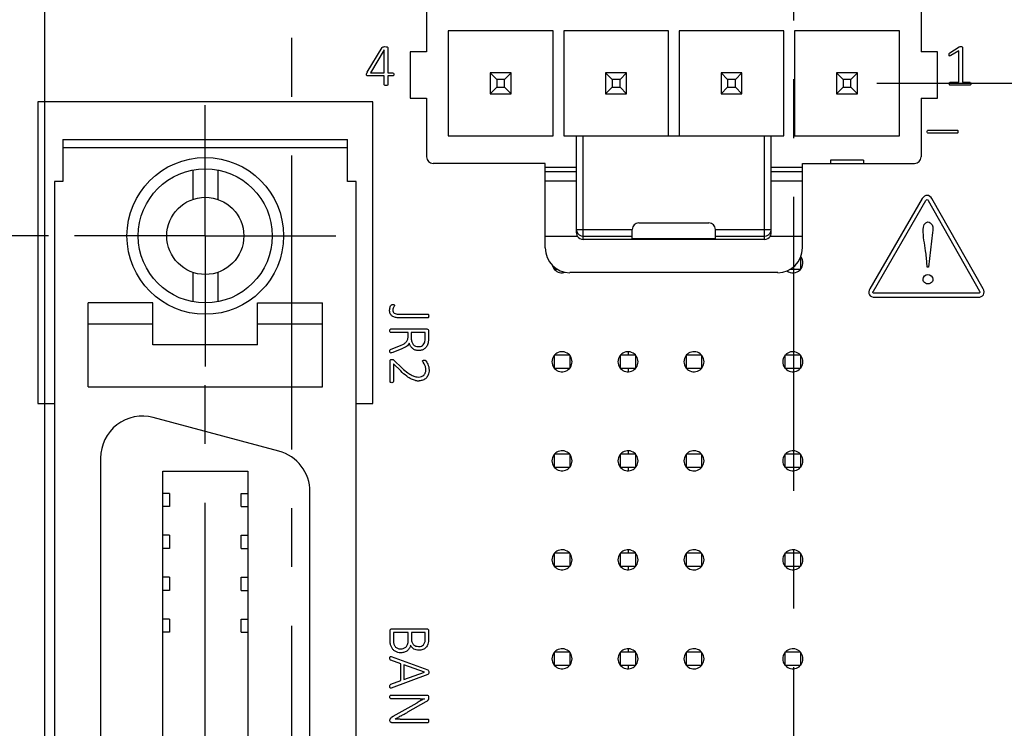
# Model space of a CAD drawing. Header units: inches. Extents: x 0 to 34, y 0 to 22.
# Tile 10 of 43: x 8.8 to 11.2, y 10 to 11.7. Entities that reach past the tile are written whole.
import ezdxf

# ---------------------------------------------------------------- set-up
doc = ezdxf.new("R2010")
doc.units = ezdxf.units.IN
doc.header["$LTSCALE"] = 1.87
doc.header["$MEASUREMENT"] = 0
doc.linetypes.add('CENTER', pattern=[0.6, 0.375, -0.075, 0.075, -0.075])
doc.layers.get('0').update_dxf_attribs({"linetype": 'CONTINUOUS'})
for name, color, linetype in [('02___PRT_ALL_AXES', 7, 'CONTINUOUS'), ('DATUMCURVES', 7, 'CONTINUOUS'), ('DIMENSIONS', 7, 'CONTINUOUS')]:
    doc.layers.add(name, color=color, linetype=linetype)
doc.styles.get("Standard").update_dxf_attribs({"font": 'txt', "width": 0.8})
doc.dimstyles.new('DIMSTYLE_1', dxfattribs={"dimtxt": 0.125, "dimasz": 0.18, "dimexe": 0.125, "dimexo": 0.0625, "dimgap": 0.03125, "dimtad": 0, "dimtih": 1, "dimtoh": 1, "dimlfac": 0.5, "dimzin": 0, "dimdsep": 46, "dimtxsty": 'STANDARD', "dimblk": '_FILLED', "dimblk1": '_FILLED', "dimblk2": '_FILLED', "dimcen": 0.09, "dimazin": 0, "dimtp": 0.01, "dimtm": 0.01, "dimtfac": 1, "dimtofl": 0, "dimtmove": 0, "dimatfit": 3, "dimldrblk": '_FILLED', "dimfxl": 1, "dimtolj": 1, "dimtzin": 0, "dimarcsym": 0})

# ---------------------------------------------------------------- blocks, each defined once
blk = doc.blocks.new('*D5')
at = {"layer": 'DIMENSIONS', "color": 2, "linetype": 'CONTINUOUS'}
blk.add_line((8.8828, 11.22), (8.1856, 11.22), dxfattribs=at)
at = {"layer": 'DIMENSIONS', "color": 2, "linetype": 'CONTINUOUS', "insert": (8.1231, 11.2825), "char_height": 0.125, "width": 1.325, "attachment_point": 3, "line_spacing_factor": 0.9}
blk.add_mtext('82.07{\\ftxt.shx;\\W1.000000;\\H0.125000; }[3.231]', dxfattribs=at)
blk = doc.blocks.new('_FILLED')
at = {"color": 0, "linetype": 'BYBLOCK'}
blk.add_solid([(0, 0), (-1, 0.174), (-1, -0.174)], dxfattribs=at)
blk = doc.blocks.new('*D6')
at = {"layer": 'DIMENSIONS', "color": 2, "linetype": 'CONTINUOUS'}
blk.add_line((9.169, 12.5338), (8.1856, 12.5338), dxfattribs=at)
at = {"layer": 'DIMENSIONS', "color": 2, "linetype": 'CONTINUOUS', "insert": (8.1231, 12.5963), "char_height": 0.125, "width": 1.325, "attachment_point": 3, "line_spacing_factor": 0.9}
blk.add_mtext('98.76{\\ftxt.shx;\\W1.000000;\\H0.125000; }[3.888]', dxfattribs=at)
blk = doc.blocks.new('*D7')
at = {"layer": 'DIMENSIONS', "color": 2, "linetype": 'CONTINUOUS'}
blk.add_line((8.8893, 12.7779), (8.1856, 12.7779), dxfattribs=at)
at = {"layer": 'DIMENSIONS', "color": 2, "linetype": 'CONTINUOUS', "insert": (8.1231, 12.8404), "char_height": 0.125, "width": 1.425, "attachment_point": 3, "line_spacing_factor": 0.9}
blk.add_mtext('101.86{\\ftxt.shx;\\W1.000000;\\H0.125000; }[4.010]', dxfattribs=at)
blk = doc.blocks.new('*D14')
at = {"layer": 'DIMENSIONS', "color": 2, "linetype": 'CONTINUOUS'}
blk.add_line((10.8614, 11.9464), (11.9401, 11.9464), dxfattribs=at)
at = {"layer": 'DIMENSIONS', "color": 2, "linetype": 'CONTINUOUS', "insert": (12.0026, 12.0089), "char_height": 0.125, "width": 1.325, "attachment_point": 1, "line_spacing_factor": 0.9}
blk.add_mtext('91.30{\\ftxt.shx;\\W1.000000;\\H0.125000; }[3.594]', dxfattribs=at)
blk = doc.blocks.new('*D15')
at = {"layer": 'DIMENSIONS', "color": 2, "linetype": 'CONTINUOUS'}
blk.add_line((10.8614, 11.5842), (11.9401, 11.5842), dxfattribs=at)
at = {"layer": 'DIMENSIONS', "color": 2, "linetype": 'CONTINUOUS', "insert": (12.0026, 11.6467), "char_height": 0.125, "width": 1.325, "attachment_point": 1, "line_spacing_factor": 0.9}
blk.add_mtext('86.70{\\ftxt.shx;\\W1.000000;\\H0.125000; }[3.413]', dxfattribs=at)

msp = doc.modelspace()

# ---------------------------------------------------------------- linework, layer by layer
at = {"color": 7, "linetype": 'CONTINUOUS'}
for p, q in [((8.8731, 12.6992), (8.8731, 4.8362)), ((9.7857, 11.911), (9.7857, 11.659)), ((10.9668, 11.911), (10.9668, 11.659)), ((9.8376, 11.7094), (9.8376, 11.459)), ((10.088, 11.7094), (9.8376, 11.7094)), ((10.088, 11.459), (10.088, 11.7094)), ((10.1132, 11.7094), (10.1132, 11.459)), ((10.3636, 11.7094), (10.1132, 11.7094)), ((10.3636, 11.459), (10.3636, 11.7094)), ((10.3888, 11.7094), (10.3888, 11.459)), ((10.6392, 11.7094), (10.3888, 11.7094)), ((10.6392, 11.459), (10.6392, 11.7094)), ((10.6644, 11.7094), (10.6644, 11.459)), ((10.9148, 11.7094), (10.6644, 11.7094)), ((10.9148, 11.459), (10.9148, 11.7094)), ((9.7463, 11.659), (9.7463, 11.5488)), ((9.7857, 11.659), (9.7463, 11.659)), ((11.0062, 11.659), (10.9668, 11.659)), ((11.0062, 11.5488), (11.0062, 11.659)), ((9.9378, 11.6092), (9.9378, 11.5592)), ((9.9378, 11.6092), (9.9536, 11.5935)), ((9.9878, 11.6092), (9.9378, 11.6092)), ((9.9536, 11.5935), (9.9536, 11.575)), ((9.9721, 11.5935), (9.9536, 11.5935)), ((9.9878, 11.6092), (9.9721, 11.5935)), ((9.9721, 11.575), (9.9721, 11.5935)), ((9.9878, 11.5592), (9.9878, 11.6092)), ((10.2134, 11.6092), (10.2134, 11.5592)), ((10.2134, 11.6092), (10.2292, 11.5935)), ((10.2634, 11.6092), (10.2134, 11.6092)), ((10.2292, 11.5935), (10.2292, 11.575)), ((10.2477, 11.5935), (10.2292, 11.5935)), ((10.2634, 11.6092), (10.2477, 11.5935)), ((10.2477, 11.575), (10.2477, 11.5935)), ((10.2634, 11.5592), (10.2634, 11.6092)), ((10.489, 11.6092), (10.489, 11.5592)), ((10.489, 11.6092), (10.5048, 11.5935)), ((10.539, 11.6092), (10.489, 11.6092)), ((10.5048, 11.5935), (10.5048, 11.575)), ((10.5233, 11.5935), (10.5048, 11.5935)), ((10.539, 11.6092), (10.5233, 11.5935)), ((10.5233, 11.575), (10.5233, 11.5935)), ((10.539, 11.5592), (10.539, 11.6092)), ((10.7646, 11.6092), (10.7646, 11.5592)), ((10.7646, 11.6092), (10.7804, 11.5935)), ((10.8146, 11.6092), (10.7646, 11.6092)), ((10.7804, 11.5935), (10.7804, 11.575)), ((10.7989, 11.5935), (10.7804, 11.5935)), ((10.8146, 11.6092), (10.7989, 11.5935)), ((10.7989, 11.575), (10.7989, 11.5935)), ((10.8146, 11.5592), (10.8146, 11.6092)), ((9.9378, 11.5592), (9.9536, 11.575)), ((9.9536, 11.575), (9.9721, 11.575)), ((9.9878, 11.5592), (9.9721, 11.575)), ((10.2134, 11.5592), (10.2292, 11.575)), ((10.2292, 11.575), (10.2477, 11.575)), ((10.2634, 11.5592), (10.2477, 11.575)), ((10.489, 11.5592), (10.5048, 11.575)), ((10.5048, 11.575), (10.5233, 11.575)), ((10.539, 11.5592), (10.5233, 11.575)), ((10.7646, 11.5592), (10.7804, 11.575)), ((10.7804, 11.575), (10.7989, 11.575)), ((10.8146, 11.5592), (10.7989, 11.575)), ((9.7463, 11.5488), (9.7857, 11.5488)), ((9.7857, 11.5488), (9.7857, 11.4086)), ((9.9378, 11.5592), (9.9878, 11.5592)), ((10.2134, 11.5592), (10.2634, 11.5592)), ((10.489, 11.5592), (10.539, 11.5592)), ((10.7646, 11.5592), (10.8146, 11.5592)), ((10.9668, 11.5488), (10.9668, 11.4086)), ((10.9668, 11.5488), (11.0062, 11.5488)), ((9.8376, 11.459), (10.088, 11.459)), ((10.1132, 11.459), (10.6392, 11.459)), ((10.1439, 11.2271), (10.1439, 11.459)), ((10.1597, 11.2113), (10.1597, 11.459)), ((10.5928, 11.2113), (10.5928, 11.459)), ((10.6085, 11.2271), (10.6085, 11.459)), ((10.6644, 11.459), (10.9148, 11.459)), ((8.9173, 11.45), (8.9173, 11.35)), ((8.9173, 11.45), (9.5973, 11.45)), ((9.5973, 11.43), (8.9173, 11.43)), ((9.5973, 11.35), (9.5973, 11.45)), ((10.0691, 11.3929), (9.8014, 11.3929)), ((10.0691, 11.1913), (10.0691, 11.3929)), ((10.1439, 11.3834), (10.0691, 11.3834)), ((10.6833, 11.3834), (10.6085, 11.3834)), ((10.6833, 11.1913), (10.6833, 11.3929)), ((10.6833, 11.3929), (10.951, 11.3929)), ((10.7502, 11.4008), (10.7502, 11.3929)), ((10.829, 11.4008), (10.7502, 11.4008)), ((10.829, 11.4008), (10.829, 11.3929)), ((9.2273, 11.3771), (9.2273, 11.3069)), ((9.2873, 11.3771), (9.2873, 11.3069)), ((10.1439, 11.3732), (10.0691, 11.3732)), ((10.6833, 11.3732), (10.6085, 11.3732)), ((8.8973, 11.35), (8.8973, 8.63)), ((8.9173, 11.35), (8.8973, 11.35)), ((9.6173, 11.35), (9.5973, 11.35)), ((9.6173, 8.63), (9.6173, 11.35)), ((10.1439, 11.3505), (10.0691, 11.3505)), ((10.6833, 11.3505), (10.6085, 11.3505)), ((10.2928, 11.2511), (10.4597, 11.2511)), ((10.0691, 11.2197), (10.1458, 11.2197)), ((10.1439, 11.2351), (10.277, 11.2351)), ((10.1597, 11.2194), (10.277, 11.2194)), ((10.277, 11.2129), (10.277, 11.2354)), ((10.4754, 11.2129), (10.4754, 11.2354)), ((10.4754, 11.2351), (10.6085, 11.2351)), ((10.4754, 11.2194), (10.5928, 11.2194)), ((10.6066, 11.2197), (10.6833, 11.2197)), ((10.5928, 11.2113), (10.1597, 11.2113)), ((10.4754, 11.2129), (10.277, 11.2129)), ((10.6787, 11.1691), (10.6787, 11.1401)), ((10.0905, 11.146), (10.0905, 11.1401)), ((9.2273, 11.133), (9.2273, 11.0628)), ((9.2873, 11.133), (9.2873, 11.0628)), ((10.0994, 11.1401), (10.0905, 11.1401)), ((10.6243, 11.1323), (10.1282, 11.1323)), ((10.6787, 11.1401), (10.6531, 11.1401)), ((8.9773, 10.86), (8.9773, 11.06)), ((9.1323, 11.06), (8.9773, 11.06)), ((9.1323, 10.96), (9.1323, 11.06)), ((9.3823, 10.96), (9.3823, 11.06)), ((9.3823, 11.06), (9.5373, 11.06)), ((9.5373, 10.86), (9.5373, 11.06)), ((8.9773, 11.01), (9.1323, 11.01)), ((9.3823, 11.01), (9.5373, 11.01)), ((9.3823, 10.96), (9.1323, 10.96)), ((10.0905, 10.9354), (10.0905, 10.9039)), ((10.1275, 10.9354), (10.0905, 10.9354)), ((10.1275, 10.9354), (10.1275, 10.9039)), ((10.248, 10.9354), (10.248, 10.9039)), ((10.285, 10.9354), (10.248, 10.9354)), ((10.2668, 10.9431), (10.2668, 10.9354)), ((10.285, 10.9354), (10.285, 10.9039)), ((10.4054, 10.9354), (10.4054, 10.9039)), ((10.4425, 10.9354), (10.4054, 10.9354)), ((10.4425, 10.9354), (10.4425, 10.9039)), ((10.6417, 10.9354), (10.6417, 10.9039)), ((10.6787, 10.9354), (10.6417, 10.9354)), ((10.6787, 10.9354), (10.6787, 10.9039)), ((10.1275, 10.9039), (10.0905, 10.9039)), ((10.285, 10.9039), (10.248, 10.9039)), ((10.2668, 10.9039), (10.2668, 10.8962)), ((10.4425, 10.9039), (10.4054, 10.9039)), ((10.6787, 10.9039), (10.6417, 10.9039)), ((8.9773, 10.86), (9.5373, 10.86)), ((9.4332, 10.7062), (9.1332, 10.7866)), ((10.0905, 10.6992), (10.0905, 10.6677)), ((10.1275, 10.6992), (10.0905, 10.6992)), ((10.1275, 10.6992), (10.1275, 10.6677)), ((10.248, 10.6992), (10.248, 10.6677)), ((10.285, 10.6992), (10.248, 10.6992)), ((10.2668, 10.7068), (10.2668, 10.6992)), ((10.285, 10.6992), (10.285, 10.6677)), ((10.4054, 10.6992), (10.4054, 10.6677)), ((10.4425, 10.6992), (10.4054, 10.6992)), ((10.4425, 10.6992), (10.4425, 10.6677)), ((10.6417, 10.6992), (10.6417, 10.6677)), ((10.6787, 10.6992), (10.6417, 10.6992)), ((10.6787, 10.6992), (10.6787, 10.6677)), ((9.0073, 10.69), (9.0073, 9.29)), ((9.1559, 9.3214), (9.1559, 10.6586)), ((9.1559, 10.6586), (9.3587, 10.6586)), ((9.3587, 10.6586), (9.3587, 9.3214)), ((10.1275, 10.6677), (10.0905, 10.6677)), ((10.285, 10.6677), (10.248, 10.6677)), ((10.2668, 10.6677), (10.2668, 10.66)), ((10.4425, 10.6677), (10.4054, 10.6677)), ((10.6787, 10.6677), (10.6417, 10.6677)), ((9.1716, 10.6057), (9.1559, 10.6057)), ((9.1716, 10.6057), (9.1716, 10.5743)), ((9.343, 10.5743), (9.343, 10.6057)), ((9.343, 10.6057), (9.3587, 10.6057)), ((9.5073, 9.3704), (9.5073, 10.6096)), ((9.1716, 10.5743), (9.1559, 10.5743)), ((9.343, 10.5743), (9.3587, 10.5743)), ((9.1716, 10.5057), (9.1559, 10.5057)), ((9.1716, 10.5057), (9.1716, 10.4743)), ((9.343, 10.4743), (9.343, 10.5057)), ((9.343, 10.5057), (9.3587, 10.5057)), ((9.1716, 10.4743), (9.1559, 10.4743)), ((9.343, 10.4743), (9.3587, 10.4743)), ((10.2668, 10.4706), (10.2668, 10.463)), ((10.0905, 10.463), (10.0905, 10.4315)), ((10.1275, 10.463), (10.0905, 10.463)), ((10.1275, 10.463), (10.1275, 10.4315)), ((10.248, 10.463), (10.248, 10.4315)), ((10.285, 10.463), (10.248, 10.463)), ((10.285, 10.463), (10.285, 10.4315)), ((10.4054, 10.463), (10.4054, 10.4315)), ((10.4425, 10.463), (10.4054, 10.463)), ((10.4425, 10.463), (10.4425, 10.4315)), ((10.6417, 10.463), (10.6417, 10.4315)), ((10.6787, 10.463), (10.6417, 10.463)), ((10.6787, 10.463), (10.6787, 10.4315)), ((10.1275, 10.4315), (10.0905, 10.4315)), ((10.285, 10.4315), (10.248, 10.4315)), ((10.2668, 10.4315), (10.2668, 10.4238)), ((10.4425, 10.4315), (10.4054, 10.4315)), ((10.6787, 10.4315), (10.6417, 10.4315)), ((9.1716, 10.4057), (9.1559, 10.4057)), ((9.1716, 10.4057), (9.1716, 10.3743)), ((9.343, 10.3743), (9.343, 10.4057)), ((9.343, 10.4057), (9.3587, 10.4057)), ((9.1716, 10.3743), (9.1559, 10.3743)), ((9.343, 10.3743), (9.3587, 10.3743)), ((9.1716, 10.3057), (9.1559, 10.3057)), ((9.1716, 10.3057), (9.1716, 10.2743)), ((9.343, 10.2743), (9.343, 10.3057)), ((9.343, 10.3057), (9.3587, 10.3057)), ((9.1716, 10.2743), (9.1559, 10.2743)), ((9.343, 10.2743), (9.3587, 10.2743)), ((10.2668, 10.2344), (10.2668, 10.2267)), ((10.0905, 10.2267), (10.0905, 10.1952)), ((10.1275, 10.2267), (10.0905, 10.2267)), ((10.1275, 10.2267), (10.1275, 10.1952)), ((10.248, 10.2267), (10.248, 10.1952)), ((10.285, 10.2267), (10.248, 10.2267)), ((10.285, 10.2267), (10.285, 10.1952)), ((10.4054, 10.2267), (10.4054, 10.1952)), ((10.4425, 10.2267), (10.4054, 10.2267)), ((10.4425, 10.2267), (10.4425, 10.1952)), ((10.6417, 10.2267), (10.6417, 10.1952)), ((10.6787, 10.2267), (10.6417, 10.2267)), ((10.6787, 10.2267), (10.6787, 10.1952)), ((10.1275, 10.1952), (10.0905, 10.1952)), ((10.285, 10.1952), (10.248, 10.1952)), ((10.2668, 10.1952), (10.2668, 10.1876)), ((10.4425, 10.1952), (10.4054, 10.1952)), ((10.6787, 10.1952), (10.6417, 10.1952))]:
    msp.add_line(p, q, dxfattribs=at)
at = {"color": 40, "linetype": 'CONTINUOUS'}
for p, q in [((9.6441, 11.6107), (9.6796, 11.6695)), ((9.6845, 11.6637), (9.6516, 11.6089)), ((9.6796, 11.6695), (9.6805, 11.6704)), ((9.6805, 11.6704), (9.6818, 11.671)), ((9.6818, 11.671), (9.6838, 11.6714)), ((9.6838, 11.6714), (9.6864, 11.6715)), ((9.6847, 11.6089), (9.6847, 11.6637)), ((9.6864, 11.6715), (9.6893, 11.6713)), ((9.6893, 11.6713), (9.6914, 11.6709)), ((9.6914, 11.6709), (9.6927, 11.6703)), ((9.6932, 11.6693), (9.6932, 11.6089)), ((11.0354, 11.6569), (11.0574, 11.6709)), ((11.058, 11.6712), (11.0588, 11.6714)), ((11.0588, 11.6714), (11.0599, 11.6716)), ((11.0599, 11.6716), (11.0612, 11.6716)), ((11.0612, 11.6716), (11.0633, 11.6715)), ((11.0633, 11.6715), (11.0646, 11.6711)), ((11.0646, 11.6711), (11.0653, 11.6705)), ((11.0653, 11.6705), (11.0656, 11.6698)), ((11.0656, 11.6698), (11.0656, 11.5865)), ((11.0337, 11.6525), (11.0338, 11.6541)), ((11.0339, 11.6506), (11.0337, 11.6525)), ((11.0338, 11.6541), (11.0341, 11.6553)), ((11.0341, 11.6553), (11.0346, 11.6561)), ((11.0346, 11.6561), (11.0354, 11.6569)), ((11.0568, 11.6618), (11.0374, 11.65)), ((11.0568, 11.5865), (11.0568, 11.6618)), ((9.6425, 11.6052), (9.6426, 11.6068)), ((9.6427, 11.6034), (9.6425, 11.6052)), ((9.6426, 11.6068), (9.6428, 11.6081)), ((9.6432, 11.6023), (9.6427, 11.6034)), ((9.6441, 11.6017), (9.6432, 11.6023)), ((9.6453, 11.6015), (9.6441, 11.6017)), ((9.6847, 11.6015), (9.6453, 11.6015)), ((9.6516, 11.6089), (9.6847, 11.6089)), ((9.6847, 11.5807), (9.6847, 11.6015)), ((9.6932, 11.6089), (9.7048, 11.6089)), ((9.6932, 11.6015), (9.6932, 11.5807)), ((9.7048, 11.6015), (9.6932, 11.6015)), ((9.6849, 11.5799), (9.6847, 11.5807)), ((9.6855, 11.5794), (9.6849, 11.5799)), ((9.6868, 11.579), (9.6855, 11.5794)), ((9.6889, 11.5789), (9.6868, 11.579)), ((9.691, 11.579), (9.6889, 11.5789)), ((9.6923, 11.5794), (9.691, 11.579)), ((9.693, 11.5799), (9.6923, 11.5794)), ((9.6932, 11.5807), (9.693, 11.5799)), ((11.0341, 11.5828), (11.0343, 11.5844)), ((11.0344, 11.5812), (11.0341, 11.5828)), ((11.0343, 11.5844), (11.0348, 11.5856)), ((11.0349, 11.5801), (11.0344, 11.5812)), ((11.0348, 11.5856), (11.0356, 11.5863)), ((11.0357, 11.5795), (11.0349, 11.5801)), ((11.0356, 11.5863), (11.0365, 11.5865)), ((11.0365, 11.5793), (11.0357, 11.5795)), ((11.0365, 11.5865), (11.0568, 11.5865)), ((11.083, 11.5793), (11.0365, 11.5793)), ((11.0656, 11.5865), (11.083, 11.5865)), ((11.083, 11.5865), (11.084, 11.5863)), ((11.0838, 11.5795), (11.083, 11.5793)), ((11.0846, 11.5801), (11.0838, 11.5795)), ((11.084, 11.5863), (11.0847, 11.5856)), ((11.0852, 11.5812), (11.0846, 11.5801)), ((11.0847, 11.5856), (11.0852, 11.5844)), ((11.0852, 11.5844), (11.0854, 11.5828)), ((11.0854, 11.5828), (11.0852, 11.5812)), ((10.9837, 11.4726), (11.0524, 11.4726)), ((11.0524, 11.4647), (10.9837, 11.4647)), ((11.0524, 11.4726), (11.0534, 11.4723)), ((11.0534, 11.4723), (11.0541, 11.4716)), ((11.0541, 11.4716), (11.0546, 11.4704)), ((11.0546, 11.4704), (11.0548, 11.4687)), ((10.9696, 11.3091), (10.8441, 11.0934)), ((10.8528, 11.0884), (10.9782, 11.3042)), ((10.9839, 11.3041), (11.1064, 11.0885)), ((11.115, 11.0934), (10.9925, 11.309)), ((10.9939, 11.2281), (10.9842, 11.1454)), ((10.9813, 11.1454), (10.9795, 11.1687)), ((10.9842, 11.1454), (10.9813, 11.1454)), ((11.1034, 11.0834), (10.8556, 11.0834)), ((9.6987, 11.0505), (9.6999, 11.0533)), ((9.6999, 11.0533), (9.7009, 11.0548)), ((9.7009, 11.0548), (9.7017, 11.0554)), ((9.7017, 11.0554), (9.7025, 11.0558)), ((9.7025, 11.0558), (9.7037, 11.0561)), ((9.7037, 11.0561), (9.7054, 11.0561)), ((9.7054, 11.0561), (9.7072, 11.056)), ((9.7072, 11.056), (9.7083, 11.0556)), ((9.7085, 11.0526), (9.7072, 11.0504)), ((9.7083, 11.0556), (9.7089, 11.055)), ((9.7089, 11.055), (9.7091, 11.0541)), ((10.8556, 11.0735), (11.1034, 11.0735)), ((9.6979, 11.0471), (9.6987, 11.0505)), ((9.7072, 11.0504), (9.7059, 11.0473)), ((9.722, 11.0332), (9.789, 11.0332)), ((9.789, 11.0332), (9.7898, 11.033)), ((9.7898, 11.033), (9.7904, 11.0323)), ((9.7904, 11.0323), (9.7907, 11.031)), ((9.7907, 11.031), (9.7909, 11.0289)), ((9.7909, 11.0289), (9.7907, 11.0268)), ((9.789, 11.0246), (9.7206, 11.0246)), ((9.7898, 11.0248), (9.789, 11.0246)), ((9.7904, 11.0255), (9.7898, 11.0248)), ((9.7907, 11.0268), (9.7904, 11.0255)), ((9.6983, 10.9937), (9.6984, 10.9957)), ((9.6984, 10.9916), (9.6983, 10.9937)), ((9.6984, 10.9957), (9.6988, 10.9971)), ((9.6988, 10.9903), (9.6984, 10.9916)), ((9.6988, 10.9971), (9.6994, 10.9978)), ((9.6994, 10.9895), (9.6988, 10.9903)), ((9.6994, 10.9978), (9.7001, 10.998)), ((9.7001, 10.9893), (9.6994, 10.9895)), ((9.7001, 10.998), (9.786, 10.998)), ((9.7415, 10.9893), (9.7001, 10.9893)), ((9.7415, 10.9798), (9.7415, 10.9893)), ((9.7491, 10.9893), (9.7491, 10.9761)), ((9.7827, 10.9893), (9.7491, 10.9893)), ((9.7827, 10.978), (9.7827, 10.9893)), ((9.7905, 10.994), (9.7905, 10.9768)), ((9.7011, 10.95), (9.7233, 10.9586)), ((9.7233, 10.9586), (9.7304, 10.9617)), ((9.7817, 10.9672), (9.7825, 10.9717)), ((9.7825, 10.9717), (9.7827, 10.978)), ((9.7903, 10.9711), (9.7898, 10.9671)), ((9.7905, 10.9768), (9.7903, 10.9711)), ((9.6983, 10.945), (9.6984, 10.947)), ((9.6984, 10.9428), (9.6983, 10.945)), ((9.6984, 10.947), (9.6988, 10.9484)), ((9.6988, 10.9414), (9.6984, 10.9428)), ((9.6988, 10.9484), (9.6997, 10.9493)), ((9.6994, 10.9407), (9.6988, 10.9414)), ((9.7003, 10.9405), (9.6994, 10.9407)), ((9.6997, 10.9493), (9.7011, 10.95)), ((9.7016, 10.9408), (9.7003, 10.9405)), ((9.705, 10.942), (9.7016, 10.9408)), ((9.7264, 10.9505), (9.705, 10.942)), ((9.7329, 10.9534), (9.7264, 10.9505)), ((9.6987, 10.922), (9.6989, 10.9232)), ((9.6987, 10.8724), (9.6987, 10.922)), ((9.6989, 10.9232), (9.6996, 10.9242)), ((9.6996, 10.9242), (9.7008, 10.9248)), ((9.7008, 10.9248), (9.7027, 10.925)), ((9.7027, 10.925), (9.7043, 10.925)), ((9.7043, 10.925), (9.7056, 10.9247)), ((9.7064, 10.9144), (9.7064, 10.8724)), ((9.724, 10.8977), (9.7064, 10.9144)), ((9.7067, 10.9241), (9.7079, 10.9232)), ((9.7079, 10.9232), (9.7278, 10.9044)), ((9.7761, 10.9215), (9.7764, 10.9223)), ((9.7764, 10.9223), (9.777, 10.9229)), ((9.777, 10.9229), (9.7782, 10.9232)), ((9.7801, 10.9144), (9.7774, 10.9189)), ((9.7782, 10.9232), (9.7798, 10.9233)), ((9.7798, 10.9233), (9.7812, 10.9232)), ((9.7812, 10.9232), (9.7823, 10.923)), ((9.7832, 10.9226), (9.7843, 10.9216)), ((9.7843, 10.9216), (9.7862, 10.9188)), ((9.699, 10.8713), (9.6987, 10.8724)), ((9.6998, 10.8705), (9.699, 10.8713)), ((9.7011, 10.87), (9.6998, 10.8705)), ((9.7027, 10.8698), (9.7011, 10.87)), ((9.7042, 10.87), (9.7027, 10.8698)), ((9.7054, 10.8705), (9.7042, 10.87)), ((9.7062, 10.8713), (9.7054, 10.8705)), ((9.7064, 10.8724), (9.7062, 10.8713)), ((9.6987, 10.2549), (9.6987, 10.2786)), ((9.7032, 10.2826), (9.786, 10.2826)), ((9.7905, 10.2786), (9.7905, 10.2589)), ((9.7064, 10.2739), (9.7064, 10.2539)), ((9.7422, 10.2739), (9.7064, 10.2739)), ((9.7422, 10.2574), (9.7422, 10.2739)), ((9.7498, 10.2739), (9.7498, 10.2582)), ((9.7827, 10.2739), (9.7498, 10.2739)), ((9.7827, 10.2596), (9.7827, 10.2739)), ((9.6983, 10.2124), (9.6984, 10.2149)), ((9.6984, 10.2102), (9.6983, 10.2124)), ((9.6984, 10.2149), (9.6989, 10.2163)), ((9.6988, 10.2088), (9.6984, 10.2102)), ((9.6994, 10.208), (9.6988, 10.2088)), ((9.7003, 10.2076), (9.6994, 10.208)), ((9.6999, 10.2168), (9.7016, 10.2164)), ((9.7246, 10.1991), (9.7003, 10.2076)), ((9.7016, 10.2164), (9.7889, 10.1843)), ((9.7246, 10.1589), (9.7246, 10.1991)), ((9.7318, 10.1966), (9.7318, 10.1615)), ((9.7812, 10.1793), (9.7318, 10.1966)), ((9.7889, 10.1843), (9.7899, 10.1837)), ((9.7899, 10.1837), (9.7905, 10.1826)), ((9.7905, 10.1826), (9.7908, 10.1809)), ((9.7001, 10.1501), (9.7246, 10.1589)), ((9.7889, 10.1733), (9.7016, 10.1411)), ((9.7318, 10.1615), (9.7812, 10.1792)), ((9.7899, 10.1739), (9.7889, 10.1733)), ((9.7905, 10.1749), (9.7899, 10.1739)), ((9.7908, 10.1766), (9.7905, 10.1749)), ((9.7908, 10.1809), (9.7909, 10.1788)), ((9.7909, 10.1788), (9.7908, 10.1766)), ((9.6983, 10.1451), (9.6984, 10.1475)), ((9.6984, 10.1427), (9.6983, 10.1451)), ((9.6984, 10.1475), (9.6987, 10.1489)), ((9.6989, 10.1412), (9.6984, 10.1427)), ((9.6987, 10.1489), (9.6993, 10.1496)), ((9.6993, 10.1496), (9.7001, 10.1501)), ((9.7016, 10.1411), (9.6999, 10.1407)), ((9.6983, 10.1201), (9.6984, 10.1222)), ((9.6984, 10.1181), (9.6983, 10.1201)), ((9.6984, 10.1222), (9.6988, 10.1236)), ((9.6988, 10.1167), (9.6984, 10.1181)), ((9.6988, 10.1236), (9.6994, 10.1243)), ((9.6994, 10.116), (9.6988, 10.1167)), ((9.6994, 10.1243), (9.7001, 10.1245)), ((9.7001, 10.1158), (9.6994, 10.116)), ((9.7001, 10.1245), (9.786, 10.1245)), ((9.7701, 10.1158), (9.7001, 10.1158)), ((9.7905, 10.117), (9.7902, 10.1141)), ((9.7905, 10.1205), (9.7905, 10.117)), ((9.7062, 10.074), (9.7635, 10.1063)), ((9.7842, 10.1083), (9.7403, 10.0836)), ((9.7873, 10.1103), (9.7842, 10.1083)), ((9.6984, 10.0645), (9.6988, 10.0671)), ((9.6984, 10.0627), (9.6984, 10.0645)), ((9.7024, 10.0715), (9.7062, 10.074)), ((9.723, 10.0673), (9.7888, 10.0673)), ((9.7888, 10.0673), (9.7895, 10.067)), ((9.7895, 10.067), (9.7901, 10.0663)), ((9.7901, 10.0663), (9.7905, 10.065)), ((9.7905, 10.065), (9.7906, 10.0629)), ((9.6986, 10.0613), (9.6984, 10.0627)), ((9.6994, 10.06), (9.6986, 10.0613)), ((9.7008, 10.059), (9.6994, 10.06)), ((9.7888, 10.0586), (9.7029, 10.0586)), ((9.7895, 10.0589), (9.7888, 10.0586)), ((9.7901, 10.0596), (9.7895, 10.0589)), ((9.7905, 10.0609), (9.7901, 10.0596)), ((9.7906, 10.0629), (9.7905, 10.0609))]:
    msp.add_line(p, q, dxfattribs=at)
at = {"color": 7, "linetype": 'CONTINUOUS'}
for radius in [0.187, 0.16, 0.092]:
    msp.add_circle((9.2573, 11.22), radius, dxfattribs=at)
at = {"color": 40, "linetype": 'CONTINUOUS'}
for centre, radius, start, end in [((9.6489, 11.6064), 0.00627, 152.058, 164.295), ((9.6702, 11.595), 0.0305, 148.9978, 151.8267), ((9.7174, 11.0434), 0.0199, 169.1612, 180.0222), ((9.7033, 10.9187), 0.00641, 57.6453, 69.0001), ((9.7811, 10.9191), 0.00415, 59.61, 72.9994), ((9.768, 10.9263), 0.0521, 260.2994, 269.9838), ((10.024, 9.6545), 0.5215, 118.8802, 119.9668), ((9.7701, 10.9387), 0.8229, 270.0063, 270.7444), ((9.9958, 9.7066), 0.4623, 117.7262, 118.9392), ((9.4782, 10.5065), 0.4969, 297.8807, 298.8189), ((9.7228, 9.0241), 1.0431, 89.9927, 90.6743), ((10.4325, 8.7718), 1.4829, 118.4985, 118.8154), ((8.9158, 11.561), 1.6919, 298.5685, 298.8559), ((9.4081, 10.6665), 0.6709, 298.8961, 299.6702)]:
    msp.add_arc(centre, radius, start, end, dxfattribs=at)
at = {"color": 7, "linetype": 'CONTINUOUS'}
for centre, radius, start, end in [((9.8014, 11.4086), 0.0157, 180, 270), ((10.951, 11.4086), 0.0157, 270, 360), ((10.2928, 11.2354), 0.0157, 90, 180), ((10.4597, 11.2354), 0.0157, 0, 90), ((10.1598, 11.2351), 0.0159, 180.0663, 198.0239), ((10.1597, 11.2351), 0.0157, 198.0936, 270.0026), ((10.5928, 11.2351), 0.0157, 269.9972, 341.9941), ((10.5927, 11.2351), 0.0159, 342.0625, 359.9348), ((10.1282, 11.1913), 0.0591, 180, 270), ((10.6243, 11.1913), 0.0591, 270, 360), ((9.1073, 10.69), 0.1, 75, 180), ((9.4073, 10.6096), 0.1, 0, 75)]:
    msp.add_arc(centre, radius, start, end, dxfattribs=at)
for centre, major_axis, ratio, start_param, end_param in [((10.1597, 11.2271), (0, 0.0159), 0.99171, 1.570796, 2.062428), ((10.1597, 11.2271), (0, 0.0158), 0.999848, -4.220758, -3.141593), ((10.5928, 11.2271), (0, 0.0158), 0.999848, -3.141593, -2.062428), ((10.5928, 11.2271), (0, 0.0159), 0.99171, -2.062428, -1.570796)]:
    msp.add_ellipse(centre, major_axis=major_axis, ratio=ratio, start_param=start_param, end_param=end_param, dxfattribs=at)
at = {"color": 40, "linetype": 'CONTINUOUS'}
for points in [[(9.6927, 11.6703), (9.693, 11.67), (9.6932, 11.6697), (9.6932, 11.6693)], [(11.0344, 11.6494), (11.0341, 11.6497), (11.0339, 11.6502), (11.0339, 11.6506)], [(11.0356, 11.6492), (11.0352, 11.6491), (11.0347, 11.6492), (11.0344, 11.6494)], [(11.0374, 11.65), (11.0368, 11.6496), (11.0362, 11.6493), (11.0356, 11.6492)], [(9.7048, 11.6089), (9.7055, 11.6089), (9.7063, 11.6085), (9.7067, 11.6079)], [(9.7068, 11.6025), (9.7064, 11.6019), (9.7056, 11.6015), (9.7048, 11.6015)], [(9.7067, 11.6079), (9.7073, 11.6072), (9.7074, 11.6061), (9.7074, 11.6052)], [(9.7074, 11.6052), (9.7074, 11.6043), (9.7073, 11.6033), (9.7068, 11.6025)], [(10.9815, 11.4687), (10.9815, 11.4697), (10.9815, 11.4708), (10.982, 11.4716)], [(10.982, 11.4657), (10.9815, 11.4666), (10.9815, 11.4677), (10.9815, 11.4687)], [(10.982, 11.4716), (10.9823, 11.4722), (10.983, 11.4726), (10.9837, 11.4726)], [(10.9837, 11.4647), (10.983, 11.4647), (10.9823, 11.4652), (10.982, 11.4657)], [(11.0541, 11.4657), (11.0538, 11.4652), (11.0531, 11.4647), (11.0524, 11.4647)], [(11.0548, 11.4687), (11.0548, 11.4677), (11.0547, 11.4666), (11.0541, 11.4657)], [(10.9812, 11.3167), (10.9765, 11.3168), (10.9719, 11.3131), (10.9696, 11.3091)], [(10.9925, 11.309), (10.9903, 11.313), (10.9857, 11.3167), (10.9812, 11.3167)], [(10.9782, 11.3042), (10.9788, 11.3053), (10.9798, 11.3068), (10.9812, 11.3068)], [(10.9812, 11.3068), (10.9824, 11.3068), (10.9833, 11.3052), (10.9839, 11.3041)], [(10.9715, 11.2352), (10.9715, 11.2423), (10.9756, 11.2533), (10.9827, 11.2533)], [(10.9715, 11.1165), (10.9715, 11.1219), (10.9775, 11.1281), (10.983, 11.1281)], [(10.983, 11.1281), (10.9885, 11.1281), (10.9948, 11.122), (10.9948, 11.1165)], [(10.8441, 11.0934), (10.8418, 11.0894), (10.8409, 11.0836), (10.8432, 11.0796)], [(10.8432, 11.0796), (10.8455, 11.0756), (10.851, 11.0735), (10.8556, 11.0735)], [(10.8518, 11.0846), (10.8513, 11.0858), (10.8521, 11.0873), (10.8528, 11.0884)], [(10.8556, 11.0834), (10.8543, 11.0834), (10.8525, 11.0835), (10.8518, 11.0846)], [(11.1072, 11.0847), (11.1065, 11.0835), (11.1047, 11.0834), (11.1034, 11.0834)], [(11.1034, 11.0735), (11.108, 11.0735), (11.1134, 11.0757), (11.1157, 11.0796)], [(11.1064, 11.0885), (11.107, 11.0874), (11.1079, 11.0857), (11.1072, 11.0847)], [(11.1157, 11.0796), (11.1181, 11.0836), (11.1173, 11.0894), (11.115, 11.0934)], [(9.7091, 11.0541), (9.7091, 11.0536), (9.7088, 11.0531), (9.7085, 11.0526)], [(9.6992, 11.0344), (9.6979, 11.0371), (9.6975, 11.0403), (9.6975, 11.0434)], [(9.7039, 11.0285), (9.7019, 11.03), (9.7002, 11.0321), (9.6992, 11.0344)], [(9.7112, 11.0255), (9.7086, 11.026), (9.706, 11.027), (9.7039, 11.0285)], [(9.7059, 11.0473), (9.7055, 11.046), (9.7053, 11.0446), (9.7053, 11.0432)], [(9.7053, 11.0432), (9.7053, 11.0417), (9.7055, 11.0402), (9.7059, 11.0387)], [(9.7059, 11.0387), (9.7064, 11.0375), (9.7073, 11.0364), (9.7084, 11.0356)], [(9.7084, 11.0356), (9.7099, 11.0346), (9.7117, 11.0342), (9.7135, 11.0338)], [(9.7135, 11.0338), (9.7163, 11.0333), (9.7191, 11.0332), (9.722, 11.0332)], [(9.7206, 11.0246), (9.7174, 11.0246), (9.7143, 11.0248), (9.7112, 11.0255)], [(9.786, 10.998), (9.7872, 10.998), (9.7888, 10.9977), (9.7895, 10.9966)], [(9.7895, 10.9966), (9.79, 10.9959), (9.7905, 10.9949), (9.7905, 10.994)], [(9.7304, 10.9617), (9.7325, 10.9628), (9.7345, 10.9642), (9.7362, 10.9659)], [(9.7362, 10.9659), (9.7378, 10.9675), (9.7392, 10.9695), (9.7401, 10.9717)], [(9.7417, 10.9599), (9.7406, 10.9586), (9.7393, 10.9574), (9.7379, 10.9564)], [(9.7401, 10.9717), (9.7411, 10.9742), (9.7415, 10.9771), (9.7415, 10.9798)], [(9.7443, 10.9641), (9.7436, 10.9626), (9.7427, 10.9611), (9.7417, 10.9599)], [(9.7476, 10.9569), (9.7463, 10.9592), (9.7452, 10.9616), (9.7443, 10.9641)], [(9.7491, 10.9761), (9.7491, 10.9731), (9.7494, 10.9699), (9.7504, 10.967)], [(9.7504, 10.967), (9.7512, 10.9647), (9.7523, 10.9625), (9.7539, 10.9607)], [(9.7539, 10.9607), (9.7554, 10.959), (9.7573, 10.9577), (9.7593, 10.957)], [(9.7659, 10.9558), (9.7693, 10.9558), (9.7729, 10.9566), (9.7758, 10.9584)], [(9.7758, 10.9584), (9.7788, 10.9603), (9.7807, 10.9638), (9.7817, 10.9672)], [(9.7868, 10.9579), (9.7856, 10.9555), (9.7839, 10.9532), (9.7818, 10.9515)], [(9.7898, 10.9671), (9.7893, 10.9639), (9.7883, 10.9608), (9.7868, 10.9579)], [(9.7379, 10.9564), (9.7363, 10.9552), (9.7346, 10.9543), (9.7329, 10.9534)], [(9.7524, 10.9513), (9.7505, 10.9529), (9.7489, 10.9548), (9.7476, 10.9569)], [(9.7587, 10.9477), (9.7564, 10.9485), (9.7542, 10.9497), (9.7524, 10.9513)], [(9.7668, 10.9464), (9.764, 10.9464), (9.7612, 10.9468), (9.7587, 10.9477)], [(9.7593, 10.957), (9.7613, 10.9562), (9.7636, 10.9558), (9.7659, 10.9558)], [(9.775, 10.9477), (9.7723, 10.9468), (9.7695, 10.9464), (9.7668, 10.9464)], [(9.7818, 10.9515), (9.7798, 10.9498), (9.7774, 10.9485), (9.775, 10.9477)], [(9.7774, 10.9189), (9.7768, 10.9196), (9.7761, 10.9205), (9.7761, 10.9215)], [(9.7829, 10.9082), (9.7822, 10.9104), (9.7813, 10.9125), (9.7801, 10.9144)], [(9.7862, 10.9188), (9.7872, 10.9173), (9.7879, 10.9156), (9.7887, 10.9139)], [(9.7887, 10.9139), (9.7895, 10.9118), (9.7902, 10.9095), (9.7908, 10.9073)], [(9.7383, 10.8853), (9.7333, 10.8891), (9.7285, 10.8933), (9.724, 10.8977)], [(9.7278, 10.9044), (9.732, 10.9004), (9.7363, 10.8966), (9.741, 10.8932)], [(9.741, 10.8932), (9.7443, 10.8908), (9.7478, 10.8886), (9.7515, 10.8869)], [(9.7737, 10.8844), (9.7757, 10.8851), (9.7775, 10.8862), (9.7791, 10.8877)], [(9.7791, 10.8877), (9.7807, 10.8891), (9.7819, 10.891), (9.7828, 10.8929)], [(9.7828, 10.8929), (9.7838, 10.8952), (9.7842, 10.8977), (9.7842, 10.9002)], [(9.7842, 10.9002), (9.7842, 10.9029), (9.7838, 10.9057), (9.7829, 10.9082)], [(9.7898, 10.8885), (9.7886, 10.8856), (9.7868, 10.8828), (9.7846, 10.8806)], [(9.7917, 10.8998), (9.7917, 10.896), (9.7912, 10.8921), (9.7898, 10.8885)], [(9.7908, 10.9073), (9.7914, 10.9048), (9.7917, 10.9023), (9.7917, 10.8998)], [(9.7497, 10.8782), (9.7457, 10.8801), (9.7419, 10.8826), (9.7383, 10.8853)], [(9.7592, 10.875), (9.7559, 10.8756), (9.7527, 10.8768), (9.7497, 10.8782)], [(9.7515, 10.8869), (9.7542, 10.8856), (9.757, 10.8845), (9.76, 10.884)], [(9.76, 10.884), (9.7624, 10.8836), (9.7648, 10.8833), (9.7672, 10.8833)], [(9.7672, 10.8833), (9.7694, 10.8833), (9.7716, 10.8837), (9.7737, 10.8844)], [(9.777, 10.8758), (9.7742, 10.8748), (9.771, 10.8743), (9.768, 10.8743)], [(9.7846, 10.8806), (9.7825, 10.8785), (9.7798, 10.8768), (9.777, 10.8758)], [(9.6987, 10.2786), (9.6987, 10.2795), (9.6991, 10.2805), (9.6997, 10.2812)], [(9.6997, 10.2812), (9.7004, 10.2823), (9.7019, 10.2826), (9.7032, 10.2826)], [(9.786, 10.2826), (9.7872, 10.2826), (9.7888, 10.2823), (9.7895, 10.2812)], [(9.7895, 10.2812), (9.79, 10.2805), (9.7905, 10.2795), (9.7905, 10.2786)], [(9.6995, 10.2461), (9.6989, 10.249), (9.6987, 10.2519), (9.6987, 10.2549)], [(9.7064, 10.2539), (9.7064, 10.2513), (9.7067, 10.2487), (9.7075, 10.2462)], [(9.741, 10.2472), (9.742, 10.2505), (9.7422, 10.254), (9.7422, 10.2574)], [(9.7498, 10.2582), (9.7498, 10.2554), (9.7501, 10.2524), (9.7512, 10.2498)], [(9.7816, 10.2503), (9.7826, 10.2533), (9.7827, 10.2565), (9.7827, 10.2596)], [(9.7905, 10.2589), (9.7905, 10.2545), (9.7902, 10.2501), (9.7888, 10.2459)], [(9.7018, 10.2392), (9.7007, 10.2414), (9.7, 10.2437), (9.6995, 10.2461)], [(9.7055, 10.2334), (9.704, 10.2351), (9.7028, 10.2371), (9.7018, 10.2392)], [(9.7106, 10.2291), (9.7087, 10.2302), (9.707, 10.2317), (9.7055, 10.2334)], [(9.7075, 10.2462), (9.7082, 10.244), (9.7093, 10.242), (9.7108, 10.2402)], [(9.7169, 10.2263), (9.7147, 10.2269), (9.7125, 10.2278), (9.7106, 10.2291)], [(9.7108, 10.2402), (9.7122, 10.2385), (9.7141, 10.2371), (9.7162, 10.2361)], [(9.7162, 10.2361), (9.7185, 10.235), (9.7211, 10.2346), (9.7237, 10.2346)], [(9.7237, 10.2346), (9.7264, 10.2346), (9.7292, 10.235), (9.7317, 10.236)], [(9.7317, 10.236), (9.7339, 10.237), (9.736, 10.2385), (9.7375, 10.2403)], [(9.7399, 10.2307), (9.7379, 10.229), (9.7355, 10.2277), (9.733, 10.2268)], [(9.7375, 10.2403), (9.7392, 10.2423), (9.7403, 10.2447), (9.741, 10.2472)], [(9.7448, 10.2364), (9.7435, 10.2342), (9.7419, 10.2322), (9.7399, 10.2307)], [(9.7475, 10.2433), (9.747, 10.2409), (9.7461, 10.2385), (9.7448, 10.2364)], [(9.751, 10.238), (9.7495, 10.2396), (9.7484, 10.2414), (9.7475, 10.2433)], [(9.7556, 10.2343), (9.7539, 10.2353), (9.7523, 10.2366), (9.751, 10.238)], [(9.7512, 10.2498), (9.7521, 10.2479), (9.7533, 10.246), (9.7549, 10.2446)], [(9.7549, 10.2446), (9.7565, 10.2432), (9.7584, 10.2422), (9.7604, 10.2415)], [(9.7611, 10.2321), (9.7592, 10.2326), (9.7573, 10.2333), (9.7556, 10.2343)], [(9.7604, 10.2415), (9.7624, 10.2409), (9.7646, 10.2405), (9.7668, 10.2405)], [(9.7673, 10.2313), (9.7653, 10.2313), (9.7631, 10.2316), (9.7611, 10.2321)], [(9.7668, 10.2405), (9.769, 10.2405), (9.7712, 10.2408), (9.7733, 10.2415)], [(9.7769, 10.2329), (9.7739, 10.2318), (9.7706, 10.2313), (9.7673, 10.2313)], [(9.7733, 10.2415), (9.7752, 10.2422), (9.777, 10.2433), (9.7784, 10.2447)], [(9.7842, 10.2377), (9.7822, 10.2356), (9.7796, 10.2339), (9.7769, 10.2329)], [(9.7784, 10.2447), (9.7799, 10.2462), (9.7809, 10.2483), (9.7816, 10.2503)], [(9.7888, 10.2459), (9.7879, 10.243), (9.7863, 10.24), (9.7842, 10.2377)], [(9.6989, 10.2163), (9.6992, 10.2166), (9.6995, 10.2168), (9.6999, 10.2168)], [(9.7244, 10.2254), (9.7219, 10.2254), (9.7193, 10.2257), (9.7169, 10.2263)], [(9.733, 10.2268), (9.7303, 10.2258), (9.7273, 10.2254), (9.7244, 10.2254)], [(9.6999, 10.1407), (9.6995, 10.1408), (9.6991, 10.1409), (9.6989, 10.1412)], [(9.786, 10.1245), (9.7872, 10.1245), (9.7888, 10.1241), (9.7895, 10.1231)], [(9.7892, 10.1121), (9.7887, 10.1114), (9.788, 10.1108), (9.7873, 10.1103)], [(9.7902, 10.1141), (9.79, 10.1134), (9.7897, 10.1127), (9.7892, 10.1121)], [(9.7895, 10.1231), (9.79, 10.1224), (9.7905, 10.1214), (9.7905, 10.1205)], [(9.6988, 10.0671), (9.699, 10.0679), (9.6995, 10.0687), (9.7, 10.0693)], [(9.7, 10.0693), (9.7007, 10.0702), (9.7015, 10.0709), (9.7024, 10.0715)], [(9.7029, 10.0586), (9.7022, 10.0586), (9.7014, 10.0587), (9.7008, 10.059)]]:
    msp.add_open_spline(points, degree=3, dxfattribs=at)
for points, knots in [([(10.9827, 11.2533), (10.9869, 11.2533), (10.9967, 11.2451), (10.9947, 11.234), (10.9939, 11.2281)], [0, 0, 0, 0, 0.411896, 1, 1, 1, 1]), ([(10.9795, 11.1687), (10.979, 11.1738), (10.9763, 11.196), (10.9715, 11.218), (10.9715, 11.2352)], [0, 0, 0, 0, 0.231537, 1, 1, 1, 1]), ([(10.983, 11.1055), (10.979, 11.1055), (10.9725, 11.1088), (10.9715, 11.1147), (10.9715, 11.1165)], [0, 0, 0, 0, 0.691269, 1, 1, 1, 1]), ([(10.9948, 11.1165), (10.9948, 11.1148), (10.9937, 11.1088), (10.9871, 11.1055), (10.983, 11.1055)], [0, 0, 0, 0, 0.294749, 1, 1, 1, 1])]:
    msp.add_open_spline(points, degree=3, knots=knots, dxfattribs=at)
at = {"layer": '02___PRT_ALL_AXES', "color": 7, "linetype": 'CENTER'}
for p, q in [((9.4628, 12.5338), (9.4628, 5.127)), ((10.6628, 5.0019), (10.6628, 12.3025)), ((9.2573, 11.22), (9.2573, 11.532)), ((9.2573, 11.22), (8.9453, 11.22)), ((9.2573, 11.22), (9.2573, 10.908)), ((9.2573, 11.22), (9.5693, 11.22)), ((9.2573, 8.76), (9.2573, 10.908))]:
    msp.add_line(p, q, dxfattribs=at)
at = {"layer": '02___PRT_ALL_AXES', "color": 7, "linetype": 'CONTINUOUS'}
for centre, start, end in [((10.6605, 11.1559), 233.0806, 37.5996), ((10.1093, 11.1559), 195.1463, 216.5573), ((10.1093, 11.1559), 222.1658, 288.6995), ((10.1093, 10.9197), 143.4427, 216.5573), ((10.1093, 10.9197), 222.1658, 137.8342), ((10.2668, 10.9197), 143.4427, 216.5573), ((10.2668, 10.9197), 222.1658, 137.8342), ((10.4243, 10.9197), 143.4427, 216.5573), ((10.4243, 10.9197), 219.9878, 140.0122), ((10.6605, 10.9197), 143.4427, 216.5573), ((10.6605, 10.9197), 222.1658, 137.8342), ((10.1093, 10.6834), 222.1658, 137.8342), ((10.2668, 10.6834), 222.1658, 137.8342), ((10.4243, 10.6834), 219.9878, 140.0122), ((10.6605, 10.6834), 222.1658, 137.8342), ((10.1093, 10.6834), 143.4427, 216.5573), ((10.2668, 10.6834), 143.4427, 216.5573), ((10.4243, 10.6834), 143.4427, 216.5573), ((10.6605, 10.6834), 143.4427, 216.5573), ((10.1093, 10.4472), 222.1658, 137.8342), ((10.2668, 10.4472), 222.1658, 137.8342), ((10.4243, 10.4472), 219.9878, 140.0122), ((10.6605, 10.4472), 222.1658, 137.8342), ((10.1093, 10.4472), 143.4427, 216.5573), ((10.2668, 10.4472), 143.4427, 216.5573), ((10.4243, 10.4472), 143.4427, 216.5573), ((10.6605, 10.4472), 143.4427, 216.5573), ((10.1093, 10.211), 222.1658, 137.8342), ((10.2668, 10.211), 222.1658, 137.8342), ((10.4243, 10.211), 219.9878, 140.0122), ((10.6605, 10.211), 222.1658, 137.8342), ((10.1093, 10.211), 143.4427, 216.5573), ((10.2668, 10.211), 143.4427, 216.5573), ((10.4243, 10.211), 143.4427, 216.5573), ((10.6605, 10.211), 143.4427, 216.5573)]:
    msp.add_arc(centre, 0.024, start, end, dxfattribs=at)
at = {"layer": 'DATUMCURVES', "color": 4, "linetype": 'CONTINUOUS'}
for p, q in [((8.8573, 11.54), (8.8573, 10.82)), ((9.6573, 11.54), (8.8573, 11.54)), ((9.6573, 10.82), (9.6573, 11.54)), ((8.8573, 10.82), (8.8973, 10.82)), ((9.6173, 10.82), (9.6573, 10.82))]:
    msp.add_line(p, q, dxfattribs=at)

# ---------------------------------------------------------------- dimensions: what is measured, and where the dimension line sits
at = {"layer": 'DIMENSIONS', "color": 2, "linetype": 'CONTINUOUS'}
for feature_location, offset, origin, picture, middle in [((8.8893, 12.7779), (-0.7037, 0), (8.9518, 4.7574), '*D7', (7.4106, 12.7779)), ((9.169, 12.5338), (-0.9835, 0), (9.2315, 4.7574), '*D6', (7.4606, 12.5338)), ((10.8614, 11.9464), (1.0787, 0), (10.7989, 4.7574), '*D14', (12.6651, 11.9464)), ((10.8614, 11.5842), (1.0787, 0), (10.7989, 4.7574), '*D15', (12.6651, 11.5842)), ((8.8828, 11.22), (-0.6973, 0), (8.9453, 4.7574), '*D5', (7.4606, 11.22))]:
    dim = msp.add_ordinate_dim(feature_location=feature_location, offset=offset, dtype=0, origin=origin, dimstyle='DIMSTYLE_1', dxfattribs=at)
    dim.commit()
    dim.dimension.update_dxf_attribs({"geometry": picture, "text_midpoint": middle})

doc.saveas('drawing.dxf')
